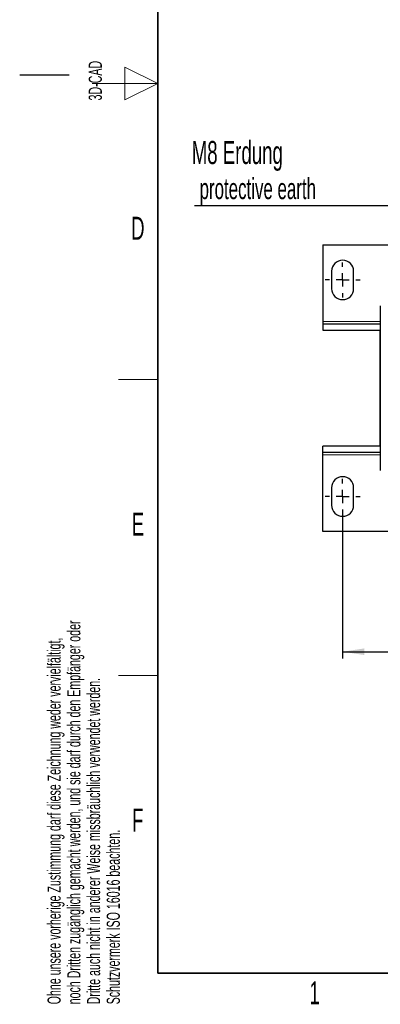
# Model space of a CAD drawing. Header units: millimetres. Extents: x 5 to 418, y 2 to 292.
# Tile 1 of 51: x 5 to 60, y 7 to 157. Entities that reach past the tile are written whole.
import ezdxf

# ---------------------------------------------------------------- set-up
doc = ezdxf.new("R2010")
doc.units = ezdxf.units.MM
doc.layers.add('SLD-0', color=7, linetype='Continuous')
doc.styles.add('SLDTEXTSTYLE0', font='TXT', dxfattribs={"width": 0.605})
doc.dimstyles.new('SLDDIMSTYLE0', dxfattribs={"dimtxt": 3.5, "dimasz": 3.302, "dimexe": 0, "dimexo": 0.0625, "dimgap": 0.875, "dimtad": 1, "dimlfac": 3, "dimrnd": 1e-09, "dimzin": 12, "dimdsep": 46, "dimtxsty": 'SLDTEXTSTYLE0', "dimsah": 1, "dimcen": 0.09, "dimadec": 0, "dimazin": 3, "dimtfac": 1, "dimtofl": 0, "dimtmove": 0, "dimatfit": 3, "dimfxl": 1, "dimfrac": 2, "dimtolj": 1, "dimtzin": 12, "dimarcsym": 0})

# ---------------------------------------------------------------- blocks, each defined once
blk = doc.blocks.new('_D_6')
at = {"layer": 'SLD-0', "color": 7}
for p, q in [((54.1, 81.79), (54.1, 59.85)), ((145.1, 81.79), (145.1, 59.85)), ((54.1, 60.85), (145.1, 60.85))]:
    blk.add_line(p, q, dxfattribs=at)
for points in [[(54.1, 60.85), (57.41, 60.35), (57.41, 61.36)], [(145.1, 60.85), (141.8, 61.36), (141.8, 60.35)]]:
    blk.add_solid(points, dxfattribs=at)
at = {"layer": 'SLD-0', "color": 7, "insert": (95.59, 65.36), "char_height": 3.5, "attachment_point": 1, "style": 'SLDTEXTSTYLE0'}
blk.add_mtext('273', dxfattribs=at)
blk = doc.blocks.new('SW_NOTE_0_2')
at = {"layer": 'SLD-0', "color": 0}
blk.add_line((-30.44, 0), (0, 0), dxfattribs=at)
at = {"layer": 'SLD-0', "color": 0, "attachment_point": 1, "style": 'SLDTEXTSTYLE0'}
for s, insert, char_height in [('M8 Erdung', (-30.86, 9.83), 3.5), ('protective earth', (-29.67, 4.17), 3.175)]:
    blk.add_mtext(s, dxfattribs=dict(at, insert=insert, char_height=char_height))
blk = doc.blocks.new('SW_CENTERMARKSYMBOL_0')
at = {"layer": 'SLD-0', "color": 0}
for p, q in [((0, 2), (0, 2.67)), ((-2, 0), (-2.67, 0)), ((0, 0), (-1, 0)), ((0, 0), (0, 1)), ((0, 0), (0, -1)), ((0, 0), (1, 0)), ((2, 0), (2.67, 0)), ((0, -2), (0, -2.67))]:
    blk.add_line(p, q, dxfattribs=at)
blk = doc.blocks.new('SW_CENTERMARKSYMBOL_5')
at = {"layer": 'SLD-0', "color": 0}
for p, q in [((0, 2), (0, 2.67)), ((-2, 0), (-2.67, 0)), ((0, 0), (-1, 0)), ((0, 0), (0, 1)), ((0, 0), (0, -1)), ((0, 0), (1, 0)), ((2, 0), (2.67, 0)), ((0, -2), (0, -2.67))]:
    blk.add_line(p, q, dxfattribs=at)

msp = doc.modelspace()

# ---------------------------------------------------------------- linework, layer by layer
at = {"color": 7, "linetype": 'Continuous', "lineweight": 25}
for p, q in [((51.1036, 122.7258), (66.2703, 122.7258)), ((51.1036, 122.7258), (51.1036, 111.0591)), ((52.4369, 118.7258), (52.4369, 116.0591)), ((55.7703, 116.0591), (55.7703, 118.7258)), ((59.8369, 113.4258), (59.8369, 88.4258)), ((51.1036, 111.0591), (51.1036, 110.7258)), ((51.1036, 110.7258), (51.1036, 109.7258)), ((51.1036, 110.7258), (59.8369, 110.7258)), ((51.1036, 109.7258), (59.7936, 109.7258)), ((59.7703, 109.1258), (59.7703, 92.7258)), ((51.1036, 91.1258), (51.1036, 92.1258)), ((59.7936, 92.1258), (51.1036, 92.1258)), ((59.8369, 91.1258), (51.1036, 91.1258)), ((51.1036, 90.7925), (51.1036, 91.1258)), ((51.1036, 79.1258), (51.1036, 90.7925)), ((52.4369, 85.7925), (52.4369, 83.1258)), ((55.7703, 83.1258), (55.7703, 85.7925)), ((148.1036, 79.1258), (51.1036, 79.1258))]:
    msp.add_line(p, q, dxfattribs=at)
at = {"color": 7, "linetype": 'Continuous', "lineweight": 18}
for p, q in [((51.1036, 111.0591), (59.8369, 111.0591)), ((59.8369, 90.7925), (51.1036, 90.7925))]:
    msp.add_line(p, q, dxfattribs=at)
at = {"color": 7, "linetype": 'Continuous', "lineweight": 25, "flags": 128}
for points in [[(59.8369, 110.1391), (59.8364, 110.1352), (59.7703, 109.1258)], [(59.7703, 92.7258), (59.8364, 91.7164), (59.8369, 91.7126)]]:
    msp.add_lwpolyline(points, dxfattribs=at)
at = {"color": 7, "linetype": 'Continuous', "lineweight": 25}
for centre, start, end in [((54.1036, 118.7258), 0, 180), ((54.1036, 116.0591), 180, 0), ((54.1036, 85.7925), 0, 180), ((54.1036, 83.1258), 180, 0)]:
    msp.add_arc(centre, 1.6667, start, end, dxfattribs=at)
at = {"layer": 'SLD-0', "lineweight": 35}
for p, q in [((26, 282.5), (26, 12)), ((26, 12), (408, 12))]:
    msp.add_line(p, q, dxfattribs=at)
at = {"layer": 'SLD-0', "color": 7, "linetype": 'Continuous', "lineweight": 18}
for p, q in [((26, 147.25), (21, 149.75)), ((21, 149.75), (21, 144.75)), ((16, 147.25), (26, 147.25)), ((21, 144.75), (26, 147.25))]:
    msp.add_line(p, q, dxfattribs=at)
at = {"layer": 'SLD-0'}
msp.add_line((12.5, 148.5), (5, 148.5), dxfattribs=at)
at = {"layer": 'SLD-0', "lineweight": 18}
for p, q in [((20, 102.25), (26, 102.25)), ((20, 57.25), (26, 57.25))]:
    msp.add_line(p, q, dxfattribs=at)

# ---------------------------------------------------------------- block references
at = {"layer": 'SLD-0'}
for name, p in [('SW_NOTE_0_2', (62.0255, 128.684)), ('SW_CENTERMARKSYMBOL_5', (54.1036, 117.3925)), ('SW_CENTERMARKSYMBOL_0', (54.1036, 84.4591))]:
    msp.add_blockref(name, p, dxfattribs=at)

# ---------------------------------------------------------------- texts
at = {"layer": 'SLD-0', "char_height": 2, "attachment_point": 1, "rotation": 90, "style": 'SLDTEXTSTYLE0'}
for s, insert in [('3D-CAD', (15.4939, 144.6806)), ('noch Dritten zugänglich gemacht werden, und sie darf durch den Empfänger oder', (12.2299, 7.2381)), ('Ohne unsere vorherige Zustimmung darf diese Zeichnung weder vervielfältigt,', (9.2299, 7.2381)), ('Dritte auch nicht in anderer Weise missbräuchlich verwendet werden.', (15.2299, 7.2381)), ('Schutzvermerk ISO 16016 beachten.', (18.2299, 7.2381))]:
    msp.add_mtext(s, dxfattribs=dict(at, insert=insert))
at = {"layer": 'SLD-0', "char_height": 3.5, "attachment_point": 2, "style": 'SLDTEXTSTYLE0'}
for s, insert in [('D', (22.9597, 127.0011)), ('E', (22.9816, 82.0011)), ('F', (22.9536, 37.0011)), ('1', (49.8527, 10.743))]:
    msp.add_mtext(s, dxfattribs=dict(at, insert=insert))

# ---------------------------------------------------------------- dimensions: what is measured, and where the dimension line sits
at = {"layer": 'SLD-0', "color": 7}
dim = msp.add_linear_dim(base=(145.1036, 60.8532), p1=(54.1036, 81.7925), p2=(145.1036, 81.7925), dimstyle='SLDDIMSTYLE0', dxfattribs=at)
dim.commit()
dim.dimension.update_dxf_attribs({"geometry": '_D_6', "text_midpoint": (99.6036, 60.8532), "dimtype": 160})

doc.saveas('drawing.dxf')
